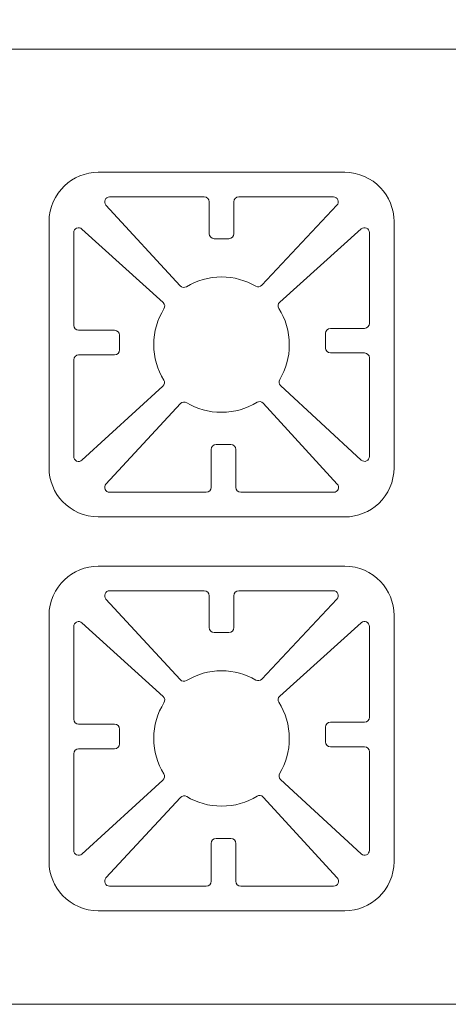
# Model space of a CAD drawing. Header units: millimetres. Extents: x -410 to 410, y -200 to 200.
# Tile 2 of 3: x -174 to 0, y -200 to 200. Entities that reach past the tile are written whole.
import ezdxf
from ezdxf.lldxf.tags import DXFTag

# ---------------------------------------------------------------- set-up
doc = ezdxf.new("R2010")
doc.units = ezdxf.units.MM
doc.header["$MEASUREMENT"] = 0
doc.layers.add('Layer 1', color=7, linetype='Continuous')
tags = doc.linetypes.add('New Line1', pattern=[0.7, 0.2, -0.5]).pattern_tags.tags
tags[6:7] = [DXFTag(74, 4), DXFTag(75, 0), DXFTag(340, '0'), DXFTag(46, 1.0), DXFTag(50, 0.0), DXFTag(44, 0.0), DXFTag(45, 0.0)]
tags[4:5] = [DXFTag(74, 4), DXFTag(75, 0), DXFTag(340, '0'), DXFTag(46, 1.0), DXFTag(50, 0.0), DXFTag(44, 0.0), DXFTag(45, 0.0)]
tags = doc.linetypes.add('New Line10', pattern=[0.7, 0.2, -0.5]).pattern_tags.tags
tags[6:7] = [DXFTag(74, 4), DXFTag(75, 0), DXFTag(340, '0'), DXFTag(46, 1.0), DXFTag(50, 0.0), DXFTag(44, 0.0), DXFTag(45, 0.0)]
tags[4:5] = [DXFTag(74, 4), DXFTag(75, 0), DXFTag(340, '0'), DXFTag(46, 1.0), DXFTag(50, 0.0), DXFTag(44, 0.0), DXFTag(45, 0.0)]
tags = doc.linetypes.add('New Line11', pattern=[0.7, 0.2, -0.5]).pattern_tags.tags
tags[6:7] = [DXFTag(74, 4), DXFTag(75, 0), DXFTag(340, '0'), DXFTag(46, 1.0), DXFTag(50, 0.0), DXFTag(44, 0.0), DXFTag(45, 0.0)]
tags[4:5] = [DXFTag(74, 4), DXFTag(75, 0), DXFTag(340, '0'), DXFTag(46, 1.0), DXFTag(50, 0.0), DXFTag(44, 0.0), DXFTag(45, 0.0)]
tags = doc.linetypes.add('New Line12', pattern=[0.7, 0.2, -0.5]).pattern_tags.tags
tags[6:7] = [DXFTag(74, 4), DXFTag(75, 0), DXFTag(340, '0'), DXFTag(46, 1.0), DXFTag(50, 0.0), DXFTag(44, 0.0), DXFTag(45, 0.0)]
tags[4:5] = [DXFTag(74, 4), DXFTag(75, 0), DXFTag(340, '0'), DXFTag(46, 1.0), DXFTag(50, 0.0), DXFTag(44, 0.0), DXFTag(45, 0.0)]
tags = doc.linetypes.add('New Line3', pattern=[0.7, 0.2, -0.5]).pattern_tags.tags
tags[6:7] = [DXFTag(74, 4), DXFTag(75, 0), DXFTag(340, '0'), DXFTag(46, 1.0), DXFTag(50, 0.0), DXFTag(44, 0.0), DXFTag(45, 0.0)]
tags[4:5] = [DXFTag(74, 4), DXFTag(75, 0), DXFTag(340, '0'), DXFTag(46, 1.0), DXFTag(50, 0.0), DXFTag(44, 0.0), DXFTag(45, 0.0)]
tags = doc.linetypes.add('New Line4', pattern=[0.7, 0.2, -0.5]).pattern_tags.tags
tags[6:7] = [DXFTag(74, 4), DXFTag(75, 0), DXFTag(340, '0'), DXFTag(46, 1.0), DXFTag(50, 0.0), DXFTag(44, 0.0), DXFTag(45, 0.0)]
tags[4:5] = [DXFTag(74, 4), DXFTag(75, 0), DXFTag(340, '0'), DXFTag(46, 1.0), DXFTag(50, 0.0), DXFTag(44, 0.0), DXFTag(45, 0.0)]
tags = doc.linetypes.add('New Line5', pattern=[0.7, 0.2, -0.5]).pattern_tags.tags
tags[6:7] = [DXFTag(74, 4), DXFTag(75, 0), DXFTag(340, '0'), DXFTag(46, 1.0), DXFTag(50, 0.0), DXFTag(44, 0.0), DXFTag(45, 0.0)]
tags[4:5] = [DXFTag(74, 4), DXFTag(75, 0), DXFTag(340, '0'), DXFTag(46, 1.0), DXFTag(50, 0.0), DXFTag(44, 0.0), DXFTag(45, 0.0)]
tags = doc.linetypes.add('New Line6', pattern=[0.7, 0.2, -0.5]).pattern_tags.tags
tags[6:7] = [DXFTag(74, 4), DXFTag(75, 0), DXFTag(340, '0'), DXFTag(46, 1.0), DXFTag(50, 0.0), DXFTag(44, 0.0), DXFTag(45, 0.0)]
tags[4:5] = [DXFTag(74, 4), DXFTag(75, 0), DXFTag(340, '0'), DXFTag(46, 1.0), DXFTag(50, 0.0), DXFTag(44, 0.0), DXFTag(45, 0.0)]
tags = doc.linetypes.add('New Line7', pattern=[0.7, 0.2, -0.5]).pattern_tags.tags
tags[6:7] = [DXFTag(74, 4), DXFTag(75, 0), DXFTag(340, '0'), DXFTag(46, 1.0), DXFTag(50, 0.0), DXFTag(44, 0.0), DXFTag(45, 0.0)]
tags[4:5] = [DXFTag(74, 4), DXFTag(75, 0), DXFTag(340, '0'), DXFTag(46, 1.0), DXFTag(50, 0.0), DXFTag(44, 0.0), DXFTag(45, 0.0)]
tags = doc.linetypes.add('New Line8', pattern=[0.7, 0.2, -0.5]).pattern_tags.tags
tags[6:7] = [DXFTag(74, 4), DXFTag(75, 0), DXFTag(340, '0'), DXFTag(46, 1.0), DXFTag(50, 0.0), DXFTag(44, 0.0), DXFTag(45, 0.0)]
tags[4:5] = [DXFTag(74, 4), DXFTag(75, 0), DXFTag(340, '0'), DXFTag(46, 1.0), DXFTag(50, 0.0), DXFTag(44, 0.0), DXFTag(45, 0.0)]
tags = doc.linetypes.add('New Line9', pattern=[0.7, 0.2, -0.5]).pattern_tags.tags
tags[6:7] = [DXFTag(74, 4), DXFTag(75, 0), DXFTag(340, '0'), DXFTag(46, 1.0), DXFTag(50, 0.0), DXFTag(44, 0.0), DXFTag(45, 0.0)]
tags[4:5] = [DXFTag(74, 4), DXFTag(75, 0), DXFTag(340, '0'), DXFTag(46, 1.0), DXFTag(50, 0.0), DXFTag(44, 0.0), DXFTag(45, 0.0)]

msp = doc.modelspace()

# ---------------------------------------------------------------- linework, layer by layer
at = {"layer": 'Layer 1', "color": 250, "linetype": 'New Line1', "lineweight": 9}
msp.add_open_spline([(209.9329, 199.9401), (209.9329, 199.9401), (389.9326, 199.9401), (389.9326, 199.9401), (400.9328, 199.9401), (409.9328, 190.9401), (409.9328, 179.94), (409.9328, 179.94), (409.9328, -180.0598), (409.9328, -180.0598), (409.9328, -191.0599), (400.9328, -200.0599), (389.9326, -200.0599), (389.9326, -200.0599), (-390.0671, -200.0599), (-390.0671, -200.0599), (-401.0673, -200.0599), (-410.0673, -191.0599), (-410.0673, -180.0598), (-410.0673, -180.0598), (-410.0673, 179.94), (-410.0673, 179.94), (-410.0673, 190.9401), (-401.0673, 199.9401), (-390.0671, 199.9401), (-390.0671, 199.9401), (-390.0671, 187.9401), (-390.0671, 187.9401), (-390.0671, 187.9401), (209.9329, 187.9401), (209.9329, 187.9401), (209.9329, 187.9401), (209.9329, 199.9401), (209.9329, 199.9401)], degree=3, knots=[0, 0, 0, 0, 0.09090909, 0.09090909, 0.09090909, 0.18181818, 0.18181818, 0.18181818, 0.27272727, 0.27272727, 0.27272727, 0.36363636, 0.36363636, 0.36363636, 0.45454545, 0.45454545, 0.45454545, 0.54545455, 0.54545455, 0.54545455, 0.63636364, 0.63636364, 0.63636364, 0.72727273, 0.72727273, 0.72727273, 0.81818182, 0.81818182, 0.81818182, 0.90909091, 0.90909091, 0.90909091, 1, 1, 1, 1], dxfattribs=at)
at = {"layer": 'Layer 1', "linetype": 'New Line6', "lineweight": 9}
msp.add_open_spline([(-28.3136, 3.451), (-28.3136, 3.451), (-28.3137, 3.4514), (-28.3137, 3.4514), (-24.4716, 7.1018), (-22.0671, 12.2526), (-22.0671, 17.9381), (-22.0671, 17.9381), (-22.0671, 117.9381), (-22.0671, 117.9381), (-22.0671, 123.2525), (-24.1681, 128.0998), (-27.5801, 131.6912), (-27.5801, 131.6912), (-27.58, 131.6916), (-27.58, 131.6916), (-27.58, 131.6916), (-27.5804, 131.6915), (-27.5804, 131.6915), (-31.2308, 135.5336), (-36.3816, 137.9381), (-42.0671, 137.9381), (-42.0671, 137.9381), (-87.0671, 137.9381), (-87.0671, 137.9381), (-87.0671, 137.9381), (-97.0671, 137.9381), (-97.0671, 137.9381), (-97.0671, 137.9381), (-142.0671, 137.9381), (-142.0671, 137.9381), (-147.3815, 137.9381), (-152.2288, 135.8371), (-155.8202, 132.4251), (-155.8202, 132.4251), (-155.8206, 132.4252), (-155.8206, 132.4252), (-155.8206, 132.4252), (-155.8205, 132.4248), (-155.8205, 132.4248), (-159.6626, 128.7744), (-162.0671, 123.6236), (-162.0671, 117.9381), (-162.0671, 117.9381), (-162.0671, 17.9381), (-162.0671, 17.9381), (-162.0671, 12.6237), (-159.9661, 7.7764), (-156.5541, 4.185), (-156.5541, 4.185), (-156.5542, 4.1846), (-156.5542, 4.1846), (-156.5542, 4.1846), (-156.5538, 4.1847), (-156.5538, 4.1847), (-152.9034, 0.3426), (-147.7526, -2.0619), (-142.0671, -2.0619), (-142.0671, -2.0619), (-42.0671, -2.0619), (-42.0671, -2.0619), (-36.7527, -2.0619), (-31.9054, 0.0391), (-28.314, 3.4511), (-28.314, 3.4511), (-28.3136, 3.451), (-28.3136, 3.451)], degree=3, knots=[0, 0, 0, 0, 0.04545455, 0.04545455, 0.04545455, 0.09090909, 0.09090909, 0.09090909, 0.13636364, 0.13636364, 0.13636364, 0.18181818, 0.18181818, 0.18181818, 0.22727273, 0.22727273, 0.22727273, 0.27272727, 0.27272727, 0.27272727, 0.31818182, 0.31818182, 0.31818182, 0.36363636, 0.36363636, 0.36363636, 0.40909091, 0.40909091, 0.40909091, 0.45454545, 0.45454545, 0.45454545, 0.5, 0.5, 0.5, 0.54545455, 0.54545455, 0.54545455, 0.59090909, 0.59090909, 0.59090909, 0.63636364, 0.63636364, 0.63636364, 0.68181818, 0.68181818, 0.68181818, 0.72727273, 0.72727273, 0.72727273, 0.77272727, 0.77272727, 0.77272727, 0.81818182, 0.81818182, 0.81818182, 0.86363636, 0.86363636, 0.86363636, 0.90909091, 0.90909091, 0.90909091, 0.95454545, 0.95454545, 0.95454545, 1, 1, 1, 1], dxfattribs=at)
at = {"layer": 'Layer 1', "linetype": 'New Line3', "lineweight": 9}
msp.add_open_spline([(-92.0671, 95.4381), (-87.002, 95.4381), (-82.2574, 94.0677), (-78.1823, 91.6788), (-77.3667, 91.2007), (-76.3579, 91.3468), (-75.7115, 92.0366), (-75.7115, 92.0366), (-45.223, 124.5705), (-45.223, 124.5705), (-44.6658, 125.165), (-44.5232, 125.9857), (-44.8472, 126.7333), (-45.1712, 127.4809), (-45.8675, 127.9381), (-46.6823, 127.9381), (-46.6823, 127.9381), (-85.0671, 127.9381), (-85.0671, 127.9381), (-86.1687, 127.9381), (-87.0671, 127.0397), (-87.0671, 125.9381), (-87.0671, 125.9381), (-87.0671, 112.9806), (-87.0671, 112.9806), (-87.0671, 111.879), (-87.9655, 110.9806), (-89.0671, 110.9806), (-89.0671, 110.9806), (-95.0671, 110.9806), (-95.0671, 110.9806), (-96.1687, 110.9806), (-97.0671, 111.879), (-97.0671, 112.9806), (-97.0671, 112.9806), (-97.0671, 125.9381), (-97.0671, 125.9381), (-97.0671, 127.0397), (-97.9655, 127.9381), (-99.0671, 127.9381), (-99.0671, 127.9381), (-137.506, 127.9381), (-137.506, 127.9381), (-138.3177, 127.9381), (-139.0116, 127.4847), (-139.3376, 126.7413), (-139.6636, 125.9979), (-139.527, 125.1803), (-138.9771, 124.5832), (-138.9771, 124.5832), (-108.8072, 91.8267), (-108.8072, 91.8267), (-108.1556, 91.1192), (-107.1218, 90.9727), (-106.2993, 91.4713), (-102.1475, 93.9882), (-97.2769, 95.4381), (-92.0671, 95.4381)], degree=3, knots=[0, 0, 0, 0, 0.05263158, 0.05263158, 0.05263158, 0.10526316, 0.10526316, 0.10526316, 0.15789474, 0.15789474, 0.15789474, 0.21052632, 0.21052632, 0.21052632, 0.26315789, 0.26315789, 0.26315789, 0.31578947, 0.31578947, 0.31578947, 0.36842105, 0.36842105, 0.36842105, 0.42105263, 0.42105263, 0.42105263, 0.47368421, 0.47368421, 0.47368421, 0.52631579, 0.52631579, 0.52631579, 0.57894737, 0.57894737, 0.57894737, 0.63157895, 0.63157895, 0.63157895, 0.68421053, 0.68421053, 0.68421053, 0.73684211, 0.73684211, 0.73684211, 0.78947368, 0.78947368, 0.78947368, 0.84210526, 0.84210526, 0.84210526, 0.89473684, 0.89473684, 0.89473684, 0.94736842, 0.94736842, 0.94736842, 1, 1, 1, 1], dxfattribs=at)
at = {"layer": 'Layer 1', "linetype": 'New Line4', "lineweight": 9}
msp.add_open_spline([(-133.4961, 65.7576), (-133.4961, 65.7576), (-133.4961, 71.7576), (-133.4961, 71.7576), (-133.4961, 72.8592), (-134.3945, 73.7576), (-135.4961, 73.7576), (-135.4961, 73.7576), (-150.0671, 73.7576), (-150.0671, 73.7576), (-151.1687, 73.7576), (-152.0671, 74.656), (-152.0671, 75.7576), (-152.0671, 75.7576), (-152.0671, 113.4202), (-152.0671, 113.4202), (-152.0671, 114.2295), (-151.6167, 114.9214), (-150.8767, 115.249), (-150.1366, 115.5766), (-149.3216, 115.4449), (-148.7225, 114.9008), (-148.7225, 114.9008), (-115.7835, 84.9878), (-115.7835, 84.9878), (-115.0617, 84.3323), (-114.9149, 83.278), (-115.4302, 82.4503), (-118.0523, 78.2382), (-119.5671, 73.265), (-119.5671, 67.9381), (-119.5671, 62.6626), (-118.0804, 57.7349), (-115.5045, 53.5491), (-114.9966, 52.7237), (-115.1431, 51.6783), (-115.8586, 51.0245), (-115.8586, 51.0245), (-148.718, 20.9985), (-148.718, 20.9985), (-149.3162, 20.4518), (-150.1324, 20.3179), (-150.8739, 20.6448), (-151.6154, 20.9718), (-152.0671, 21.6645), (-152.0671, 22.4749), (-152.0671, 22.4749), (-152.0671, 61.7576), (-152.0671, 61.7576), (-152.0671, 62.8592), (-151.1687, 63.7576), (-150.0671, 63.7576), (-150.0671, 63.7576), (-135.4961, 63.7576), (-135.4961, 63.7576), (-134.3945, 63.7576), (-133.4961, 64.656), (-133.4961, 65.7576)], degree=3, knots=[0, 0, 0, 0, 0.05263158, 0.05263158, 0.05263158, 0.10526316, 0.10526316, 0.10526316, 0.15789474, 0.15789474, 0.15789474, 0.21052632, 0.21052632, 0.21052632, 0.26315789, 0.26315789, 0.26315789, 0.31578947, 0.31578947, 0.31578947, 0.36842105, 0.36842105, 0.36842105, 0.42105263, 0.42105263, 0.42105263, 0.47368421, 0.47368421, 0.47368421, 0.52631579, 0.52631579, 0.52631579, 0.57894737, 0.57894737, 0.57894737, 0.63157895, 0.63157895, 0.63157895, 0.68421053, 0.68421053, 0.68421053, 0.73684211, 0.73684211, 0.73684211, 0.78947368, 0.78947368, 0.78947368, 0.84210526, 0.84210526, 0.84210526, 0.89473684, 0.89473684, 0.89473684, 0.94736842, 0.94736842, 0.94736842, 1, 1, 1, 1], dxfattribs=at)
at = {"layer": 'Layer 1', "linetype": 'New Line7', "lineweight": 9}
msp.add_open_spline([(-35.4253, 21.0448), (-35.4253, 21.0448), (-68.1241, 51.2952), (-68.1241, 51.2952), (-68.827, 51.9455), (-68.9734, 52.9729), (-68.4801, 53.7936), (-65.9961, 57.9263), (-64.5671, 62.7653), (-64.5671, 67.9381), (-64.5671, 73.3394), (-66.1252, 78.3767), (-68.8155, 82.6257), (-69.3416, 83.4566), (-69.1947, 84.5243), (-68.4637, 85.1822), (-68.4637, 85.1822), (-35.405, 114.9341), (-35.405, 114.9341), (-34.8046, 115.4744), (-33.9913, 115.6031), (-33.2534, 115.2745), (-32.5156, 114.9459), (-32.0671, 114.2552), (-32.0671, 113.4475), (-32.0671, 113.4475), (-32.0671, 76.5516), (-32.0671, 76.5516), (-32.0671, 75.45), (-32.9655, 74.5516), (-34.0671, 74.5516), (-34.0671, 74.5516), (-47.8441, 74.5516), (-47.8441, 74.5516), (-48.9457, 74.5516), (-49.8441, 73.6532), (-49.8441, 72.5516), (-49.8441, 72.5516), (-49.8441, 66.5516), (-49.8441, 66.5516), (-49.8441, 65.45), (-48.9457, 64.5516), (-47.8441, 64.5516), (-47.8441, 64.5516), (-34.0671, 64.5516), (-34.0671, 64.5516), (-32.9655, 64.5516), (-32.0671, 63.6532), (-32.0671, 62.5516), (-32.0671, 62.5516), (-32.0671, 22.5129), (-32.0671, 22.5129), (-32.0671, 21.7004), (-32.5215, 21.0058), (-33.266, 20.6804), (-34.0105, 20.3549), (-34.8289, 20.493), (-35.4253, 21.0448)], degree=3, knots=[0, 0, 0, 0, 0.05263158, 0.05263158, 0.05263158, 0.10526316, 0.10526316, 0.10526316, 0.15789474, 0.15789474, 0.15789474, 0.21052632, 0.21052632, 0.21052632, 0.26315789, 0.26315789, 0.26315789, 0.31578947, 0.31578947, 0.31578947, 0.36842105, 0.36842105, 0.36842105, 0.42105263, 0.42105263, 0.42105263, 0.47368421, 0.47368421, 0.47368421, 0.52631579, 0.52631579, 0.52631579, 0.57894737, 0.57894737, 0.57894737, 0.63157895, 0.63157895, 0.63157895, 0.68421053, 0.68421053, 0.68421053, 0.73684211, 0.73684211, 0.73684211, 0.78947368, 0.78947368, 0.78947368, 0.84210526, 0.84210526, 0.84210526, 0.89473684, 0.89473684, 0.89473684, 0.94736842, 0.94736842, 0.94736842, 1, 1, 1, 1], dxfattribs=at)
at = {"layer": 'Layer 1', "linetype": 'New Line5', "lineweight": 9}
msp.add_open_spline([(-88.2731, 27.3286), (-88.2731, 27.3286), (-94.2731, 27.3286), (-94.2731, 27.3286), (-95.3747, 27.3286), (-96.2731, 26.4302), (-96.2731, 25.3286), (-96.2731, 25.3286), (-96.2731, 9.9381), (-96.2731, 9.9381), (-96.2731, 8.8365), (-97.1715, 7.9381), (-98.2731, 7.9381), (-98.2731, 7.9381), (-137.4923, 7.9381), (-137.4923, 7.9381), (-138.3048, 7.9381), (-138.9994, 8.3925), (-139.3248, 9.137), (-139.6503, 9.8815), (-139.5122, 10.6999), (-138.9604, 11.2963), (-138.9604, 11.2963), (-108.7098, 43.9953), (-108.7098, 43.9953), (-108.0595, 44.6982), (-107.032, 44.8446), (-106.2113, 44.3512), (-102.0788, 41.8672), (-97.24, 40.4381), (-92.0671, 40.4381), (-86.7915, 40.4381), (-81.8631, 41.924), (-77.6772, 44.4997), (-76.8518, 45.0076), (-75.8065, 44.8609), (-75.1527, 44.1455), (-75.1527, 44.1455), (-45.1275, 11.2872), (-45.1275, 11.2872), (-44.5808, 10.689), (-44.4469, 9.8728), (-44.7739, 9.1313), (-45.1008, 8.3898), (-45.7935, 7.9381), (-46.6039, 7.9381), (-46.6039, 7.9381), (-84.2731, 7.9381), (-84.2731, 7.9381), (-85.3747, 7.9381), (-86.2731, 8.8365), (-86.2731, 9.9381), (-86.2731, 9.9381), (-86.2731, 25.3286), (-86.2731, 25.3286), (-86.2731, 26.4302), (-87.1715, 27.3286), (-88.2731, 27.3286)], degree=3, knots=[0, 0, 0, 0, 0.05263158, 0.05263158, 0.05263158, 0.10526316, 0.10526316, 0.10526316, 0.15789474, 0.15789474, 0.15789474, 0.21052632, 0.21052632, 0.21052632, 0.26315789, 0.26315789, 0.26315789, 0.31578947, 0.31578947, 0.31578947, 0.36842105, 0.36842105, 0.36842105, 0.42105263, 0.42105263, 0.42105263, 0.47368421, 0.47368421, 0.47368421, 0.52631579, 0.52631579, 0.52631579, 0.57894737, 0.57894737, 0.57894737, 0.63157895, 0.63157895, 0.63157895, 0.68421053, 0.68421053, 0.68421053, 0.73684211, 0.73684211, 0.73684211, 0.78947368, 0.78947368, 0.78947368, 0.84210526, 0.84210526, 0.84210526, 0.89473684, 0.89473684, 0.89473684, 0.94736842, 0.94736842, 0.94736842, 1, 1, 1, 1], dxfattribs=at)
at = {"layer": 'Layer 1', "linetype": 'New Line11', "lineweight": 9}
msp.add_open_spline([(-28.3136, -156.5489), (-28.3136, -156.5489), (-28.3137, -156.5485), (-28.3137, -156.5485), (-24.4716, -152.8981), (-22.0671, -147.7473), (-22.0671, -142.0618), (-22.0671, -142.0618), (-22.0671, -42.0618), (-22.0671, -42.0618), (-22.0671, -36.7474), (-24.1681, -31.9001), (-27.5801, -28.3087), (-27.5801, -28.3087), (-27.58, -28.3083), (-27.58, -28.3083), (-27.58, -28.3083), (-27.5804, -28.3084), (-27.5804, -28.3084), (-31.2308, -24.4663), (-36.3816, -22.0618), (-42.0671, -22.0618), (-42.0671, -22.0618), (-87.0671, -22.0618), (-87.0671, -22.0618), (-87.0671, -22.0618), (-97.0671, -22.0618), (-97.0671, -22.0618), (-97.0671, -22.0618), (-142.0671, -22.0618), (-142.0671, -22.0618), (-147.3815, -22.0618), (-152.2288, -24.1628), (-155.8202, -27.5748), (-155.8202, -27.5748), (-155.8206, -27.5747), (-155.8206, -27.5747), (-155.8206, -27.5747), (-155.8205, -27.5751), (-155.8205, -27.5751), (-159.6626, -31.2255), (-162.0671, -36.3763), (-162.0671, -42.0618), (-162.0671, -42.0618), (-162.0671, -142.0618), (-162.0671, -142.0618), (-162.0671, -147.3762), (-159.9661, -152.2235), (-156.5541, -155.8149), (-156.5541, -155.8149), (-156.5542, -155.8153), (-156.5542, -155.8153), (-156.5542, -155.8153), (-156.5538, -155.8152), (-156.5538, -155.8152), (-152.9034, -159.6573), (-147.7526, -162.0618), (-142.0671, -162.0618), (-142.0671, -162.0618), (-42.0671, -162.0618), (-42.0671, -162.0618), (-36.7527, -162.0618), (-31.9054, -159.9608), (-28.314, -156.5488), (-28.314, -156.5488), (-28.3136, -156.5489), (-28.3136, -156.5489)], degree=3, knots=[0, 0, 0, 0, 0.04545455, 0.04545455, 0.04545455, 0.09090909, 0.09090909, 0.09090909, 0.13636364, 0.13636364, 0.13636364, 0.18181818, 0.18181818, 0.18181818, 0.22727273, 0.22727273, 0.22727273, 0.27272727, 0.27272727, 0.27272727, 0.31818182, 0.31818182, 0.31818182, 0.36363636, 0.36363636, 0.36363636, 0.40909091, 0.40909091, 0.40909091, 0.45454545, 0.45454545, 0.45454545, 0.5, 0.5, 0.5, 0.54545455, 0.54545455, 0.54545455, 0.59090909, 0.59090909, 0.59090909, 0.63636364, 0.63636364, 0.63636364, 0.68181818, 0.68181818, 0.68181818, 0.72727273, 0.72727273, 0.72727273, 0.77272727, 0.77272727, 0.77272727, 0.81818182, 0.81818182, 0.81818182, 0.86363636, 0.86363636, 0.86363636, 0.90909091, 0.90909091, 0.90909091, 0.95454545, 0.95454545, 0.95454545, 1, 1, 1, 1], dxfattribs=at)
at = {"layer": 'Layer 1', "linetype": 'New Line8', "lineweight": 9}
msp.add_open_spline([(-92.0671, -64.5618), (-87.002, -64.5618), (-82.2574, -65.9322), (-78.1823, -68.3211), (-77.3667, -68.7992), (-76.3579, -68.6531), (-75.7115, -67.9633), (-75.7115, -67.9633), (-45.223, -35.4294), (-45.223, -35.4294), (-44.6658, -34.8349), (-44.5232, -34.0142), (-44.8472, -33.2666), (-45.1712, -32.519), (-45.8675, -32.0618), (-46.6823, -32.0618), (-46.6823, -32.0618), (-85.0671, -32.0618), (-85.0671, -32.0618), (-86.1687, -32.0618), (-87.0671, -32.9602), (-87.0671, -34.0618), (-87.0671, -34.0618), (-87.0671, -47.0193), (-87.0671, -47.0193), (-87.0671, -48.1209), (-87.9655, -49.0193), (-89.0671, -49.0193), (-89.0671, -49.0193), (-95.0671, -49.0193), (-95.0671, -49.0193), (-96.1687, -49.0193), (-97.0671, -48.1209), (-97.0671, -47.0193), (-97.0671, -47.0193), (-97.0671, -34.0618), (-97.0671, -34.0618), (-97.0671, -32.9602), (-97.9655, -32.0618), (-99.0671, -32.0618), (-99.0671, -32.0618), (-137.506, -32.0618), (-137.506, -32.0618), (-138.3177, -32.0618), (-139.0116, -32.5152), (-139.3376, -33.2586), (-139.6636, -34.002), (-139.527, -34.8196), (-138.9771, -35.4167), (-138.9771, -35.4167), (-108.8072, -68.1732), (-108.8072, -68.1732), (-108.1556, -68.8807), (-107.1218, -69.0272), (-106.2993, -68.5286), (-102.1475, -66.0117), (-97.2769, -64.5618), (-92.0671, -64.5618)], degree=3, knots=[0, 0, 0, 0, 0.05263158, 0.05263158, 0.05263158, 0.10526316, 0.10526316, 0.10526316, 0.15789474, 0.15789474, 0.15789474, 0.21052632, 0.21052632, 0.21052632, 0.26315789, 0.26315789, 0.26315789, 0.31578947, 0.31578947, 0.31578947, 0.36842105, 0.36842105, 0.36842105, 0.42105263, 0.42105263, 0.42105263, 0.47368421, 0.47368421, 0.47368421, 0.52631579, 0.52631579, 0.52631579, 0.57894737, 0.57894737, 0.57894737, 0.63157895, 0.63157895, 0.63157895, 0.68421053, 0.68421053, 0.68421053, 0.73684211, 0.73684211, 0.73684211, 0.78947368, 0.78947368, 0.78947368, 0.84210526, 0.84210526, 0.84210526, 0.89473684, 0.89473684, 0.89473684, 0.94736842, 0.94736842, 0.94736842, 1, 1, 1, 1], dxfattribs=at)
at = {"layer": 'Layer 1', "linetype": 'New Line9', "lineweight": 9}
msp.add_open_spline([(-133.4961, -94.2423), (-133.4961, -94.2423), (-133.4961, -88.2423), (-133.4961, -88.2423), (-133.4961, -87.1407), (-134.3945, -86.2423), (-135.4961, -86.2423), (-135.4961, -86.2423), (-150.0671, -86.2423), (-150.0671, -86.2423), (-151.1687, -86.2423), (-152.0671, -85.3439), (-152.0671, -84.2423), (-152.0671, -84.2423), (-152.0671, -46.5797), (-152.0671, -46.5797), (-152.0671, -45.7704), (-151.6167, -45.0785), (-150.8767, -44.7509), (-150.1366, -44.4233), (-149.3216, -44.555), (-148.7225, -45.0991), (-148.7225, -45.0991), (-115.7835, -75.0121), (-115.7835, -75.0121), (-115.0617, -75.6676), (-114.9149, -76.7219), (-115.4302, -77.5496), (-118.0523, -81.7617), (-119.5671, -86.7349), (-119.5671, -92.0618), (-119.5671, -97.3373), (-118.0804, -102.265), (-115.5045, -106.4508), (-114.9966, -107.2762), (-115.1431, -108.3216), (-115.8586, -108.9754), (-115.8586, -108.9754), (-148.718, -139.0014), (-148.718, -139.0014), (-149.3162, -139.5481), (-150.1324, -139.682), (-150.8739, -139.3551), (-151.6154, -139.0281), (-152.0671, -138.3354), (-152.0671, -137.525), (-152.0671, -137.525), (-152.0671, -98.2423), (-152.0671, -98.2423), (-152.0671, -97.1407), (-151.1687, -96.2423), (-150.0671, -96.2423), (-150.0671, -96.2423), (-135.4961, -96.2423), (-135.4961, -96.2423), (-134.3945, -96.2423), (-133.4961, -95.3439), (-133.4961, -94.2423)], degree=3, knots=[0, 0, 0, 0, 0.05263158, 0.05263158, 0.05263158, 0.10526316, 0.10526316, 0.10526316, 0.15789474, 0.15789474, 0.15789474, 0.21052632, 0.21052632, 0.21052632, 0.26315789, 0.26315789, 0.26315789, 0.31578947, 0.31578947, 0.31578947, 0.36842105, 0.36842105, 0.36842105, 0.42105263, 0.42105263, 0.42105263, 0.47368421, 0.47368421, 0.47368421, 0.52631579, 0.52631579, 0.52631579, 0.57894737, 0.57894737, 0.57894737, 0.63157895, 0.63157895, 0.63157895, 0.68421053, 0.68421053, 0.68421053, 0.73684211, 0.73684211, 0.73684211, 0.78947368, 0.78947368, 0.78947368, 0.84210526, 0.84210526, 0.84210526, 0.89473684, 0.89473684, 0.89473684, 0.94736842, 0.94736842, 0.94736842, 1, 1, 1, 1], dxfattribs=at)
at = {"layer": 'Layer 1', "linetype": 'New Line12', "lineweight": 9}
msp.add_open_spline([(-35.4253, -138.9551), (-35.4253, -138.9551), (-68.1241, -108.7047), (-68.1241, -108.7047), (-68.827, -108.0544), (-68.9734, -107.027), (-68.4801, -106.2063), (-65.9961, -102.0736), (-64.5671, -97.2346), (-64.5671, -92.0618), (-64.5671, -86.6605), (-66.1252, -81.6232), (-68.8155, -77.3742), (-69.3416, -76.5433), (-69.1947, -75.4756), (-68.4637, -74.8177), (-68.4637, -74.8177), (-35.405, -45.0658), (-35.405, -45.0658), (-34.8046, -44.5255), (-33.9913, -44.3968), (-33.2534, -44.7254), (-32.5156, -45.054), (-32.0671, -45.7447), (-32.0671, -46.5524), (-32.0671, -46.5524), (-32.0671, -83.4483), (-32.0671, -83.4483), (-32.0671, -84.5499), (-32.9655, -85.4483), (-34.0671, -85.4483), (-34.0671, -85.4483), (-47.8441, -85.4483), (-47.8441, -85.4483), (-48.9457, -85.4483), (-49.8441, -86.3467), (-49.8441, -87.4483), (-49.8441, -87.4483), (-49.8441, -93.4483), (-49.8441, -93.4483), (-49.8441, -94.5499), (-48.9457, -95.4483), (-47.8441, -95.4483), (-47.8441, -95.4483), (-34.0671, -95.4483), (-34.0671, -95.4483), (-32.9655, -95.4483), (-32.0671, -96.3467), (-32.0671, -97.4483), (-32.0671, -97.4483), (-32.0671, -137.487), (-32.0671, -137.487), (-32.0671, -138.2995), (-32.5215, -138.9941), (-33.266, -139.3195), (-34.0105, -139.645), (-34.8289, -139.5069), (-35.4253, -138.9551)], degree=3, knots=[0, 0, 0, 0, 0.05263158, 0.05263158, 0.05263158, 0.10526316, 0.10526316, 0.10526316, 0.15789474, 0.15789474, 0.15789474, 0.21052632, 0.21052632, 0.21052632, 0.26315789, 0.26315789, 0.26315789, 0.31578947, 0.31578947, 0.31578947, 0.36842105, 0.36842105, 0.36842105, 0.42105263, 0.42105263, 0.42105263, 0.47368421, 0.47368421, 0.47368421, 0.52631579, 0.52631579, 0.52631579, 0.57894737, 0.57894737, 0.57894737, 0.63157895, 0.63157895, 0.63157895, 0.68421053, 0.68421053, 0.68421053, 0.73684211, 0.73684211, 0.73684211, 0.78947368, 0.78947368, 0.78947368, 0.84210526, 0.84210526, 0.84210526, 0.89473684, 0.89473684, 0.89473684, 0.94736842, 0.94736842, 0.94736842, 1, 1, 1, 1], dxfattribs=at)
at = {"layer": 'Layer 1', "linetype": 'New Line10', "lineweight": 9}
msp.add_open_spline([(-88.2731, -132.6713), (-88.2731, -132.6713), (-94.2731, -132.6713), (-94.2731, -132.6713), (-95.3747, -132.6713), (-96.2731, -133.5697), (-96.2731, -134.6713), (-96.2731, -134.6713), (-96.2731, -150.0618), (-96.2731, -150.0618), (-96.2731, -151.1634), (-97.1715, -152.0618), (-98.2731, -152.0618), (-98.2731, -152.0618), (-137.4923, -152.0618), (-137.4923, -152.0618), (-138.3048, -152.0618), (-138.9994, -151.6074), (-139.3248, -150.8629), (-139.6503, -150.1184), (-139.5122, -149.3), (-138.9604, -148.7036), (-138.9604, -148.7036), (-108.7098, -116.0046), (-108.7098, -116.0046), (-108.0595, -115.3017), (-107.032, -115.1553), (-106.2113, -115.6487), (-102.0788, -118.1327), (-97.24, -119.5618), (-92.0671, -119.5618), (-86.7915, -119.5618), (-81.8631, -118.0759), (-77.6772, -115.5002), (-76.8518, -114.9923), (-75.8065, -115.139), (-75.1527, -115.8544), (-75.1527, -115.8544), (-45.1275, -148.7127), (-45.1275, -148.7127), (-44.5808, -149.3109), (-44.4469, -150.1271), (-44.7739, -150.8686), (-45.1008, -151.6101), (-45.7935, -152.0618), (-46.6039, -152.0618), (-46.6039, -152.0618), (-84.2731, -152.0618), (-84.2731, -152.0618), (-85.3747, -152.0618), (-86.2731, -151.1634), (-86.2731, -150.0618), (-86.2731, -150.0618), (-86.2731, -134.6713), (-86.2731, -134.6713), (-86.2731, -133.5697), (-87.1715, -132.6713), (-88.2731, -132.6713)], degree=3, knots=[0, 0, 0, 0, 0.05263158, 0.05263158, 0.05263158, 0.10526316, 0.10526316, 0.10526316, 0.15789474, 0.15789474, 0.15789474, 0.21052632, 0.21052632, 0.21052632, 0.26315789, 0.26315789, 0.26315789, 0.31578947, 0.31578947, 0.31578947, 0.36842105, 0.36842105, 0.36842105, 0.42105263, 0.42105263, 0.42105263, 0.47368421, 0.47368421, 0.47368421, 0.52631579, 0.52631579, 0.52631579, 0.57894737, 0.57894737, 0.57894737, 0.63157895, 0.63157895, 0.63157895, 0.68421053, 0.68421053, 0.68421053, 0.73684211, 0.73684211, 0.73684211, 0.78947368, 0.78947368, 0.78947368, 0.84210526, 0.84210526, 0.84210526, 0.89473684, 0.89473684, 0.89473684, 0.94736842, 0.94736842, 0.94736842, 1, 1, 1, 1], dxfattribs=at)

doc.saveas('drawing.dxf')
